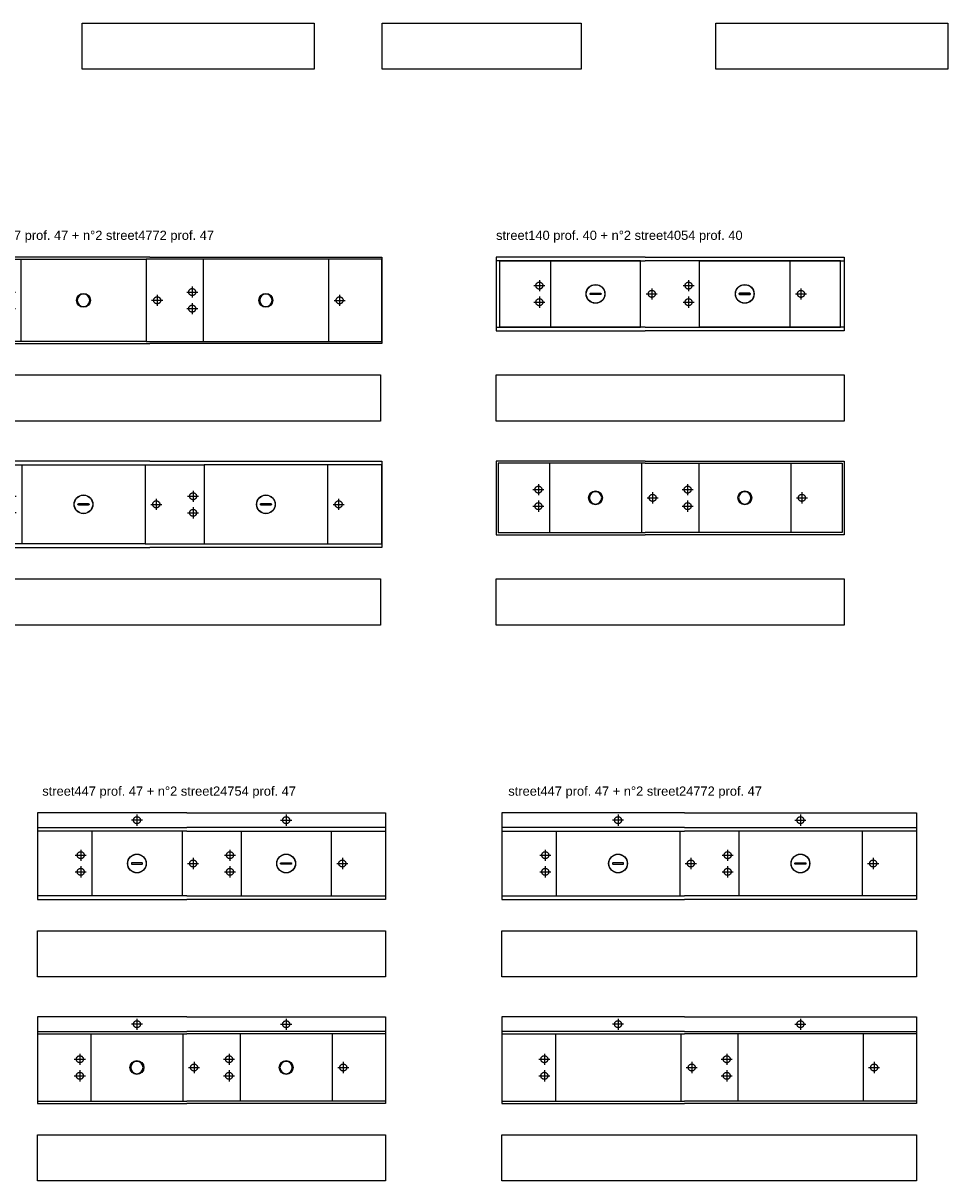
# Model space of a CAD drawing. Header units: millimetres. Extents: x 396 to 4372, y 216 to 1946.
# Tile 3 of 12: x 1275 to 1777, y 518 to 1146. Entities that reach past the tile are written whole.
import ezdxf

# ---------------------------------------------------------------- set-up
doc = ezdxf.new("R2010")
doc.units = ezdxf.units.MM
doc.linetypes.add('ACAD_ISO02W100', pattern=[15, 12, -3])
doc.styles.get("Standard").update_dxf_attribs({"font": 'arial.ttf'})

# ---------------------------------------------------------------- blocks, each defined once
blk = doc.blocks.new('*U24')
blk.add_lwpolyline([(0, 25), (126, 25), (126, 0), (0, 0)], close=True)
blk = doc.blocks.new('*U0')
blk.add_lwpolyline([(0, 25), (108, 25), (108, 0), (0, 0)], close=True)
blk = doc.blocks.new('*U74')
for p, q in [((29.49, 45), (29.51, 2)), ((96.51, 45), (128.49, 45)), ((195.51, 45), (195.49, 2)), ((96.51, 2), (128.49, 2))]:
    blk.add_line(p, q)
for points in [[(99, 47), (0, 47), (0, 0), (99, 0)], [(99, 47), (225, 47), (225, 0), (99, 0)]]:
    blk.add_lwpolyline(points)
for points in [[(0, 45), (96.51, 45), (96.51, 2), (0, 2)], [(225, 45), (128.49, 45), (128.49, 2), (225, 2)], [(60.2, 23.85), (60.3, 23.89), (60.4, 23.9), (65.6, 23.9), (65.7, 23.89), (65.8, 23.85), (65.88, 23.78), (65.95, 23.7), (65.99, 23.6), (66, 23.5), (65.99, 23.4), (65.95, 23.3), (65.88, 23.22), (65.8, 23.15), (65.7, 23.11), (65.6, 23.1), (60.4, 23.1), (60.3, 23.11), (60.2, 23.15), (60.12, 23.22), (60.05, 23.3), (60.01, 23.4), (60, 23.5), (60.01, 23.6), (60.05, 23.7), (60.12, 23.78)], [(159.2, 23.85), (159.3, 23.89), (159.4, 23.9), (164.6, 23.9), (164.7, 23.89), (164.8, 23.85), (164.88, 23.78), (164.95, 23.7), (164.99, 23.6), (165, 23.5), (164.99, 23.4), (164.95, 23.3), (164.88, 23.22), (164.8, 23.15), (164.7, 23.11), (164.6, 23.1), (159.4, 23.1), (159.3, 23.11), (159.2, 23.15), (159.12, 23.22), (159.05, 23.3), (159.01, 23.4), (159, 23.5), (159.01, 23.6), (159.05, 23.7), (159.12, 23.78)]]:
    blk.add_lwpolyline(points, close=True)
for centre, radius in [((63, 23.5), 5.1), ((63, 23.5), 5), ((162, 23.5), 5.1), ((162, 23.5), 5)]:
    blk.add_circle(centre, radius)
at = {"layer": 'Defpoints', "linetype": 'ACAD_ISO02W100'}
for p, q in [((20.49, 28), (26.5, 28)), ((23.5, 31.01), (23.5, 24.99)), ((102.5, 26.51), (102.5, 20.49)), ((119.48, 27.89), (125.5, 27.89)), ((122.49, 30.9), (122.49, 24.88)), ((201.5, 26.51), (201.5, 20.49)), ((20.49, 19), (26.5, 19)), ((23.5, 22.01), (23.5, 15.99)), ((99.49, 23.5), (105.51, 23.5)), ((119.48, 18.89), (125.5, 18.89)), ((122.49, 21.9), (122.49, 15.88)), ((198.49, 23.5), (204.51, 23.5))]:
    blk.add_line(p, q, dxfattribs=at)
for centre in [(23.5, 28), (102.5, 23.5), (122.49, 27.89), (201.5, 23.5), (23.5, 19), (122.49, 18.89)]:
    blk.add_circle(centre, 1.9, dxfattribs=at)
blk = doc.blocks.new('*U72')
blk.add_lwpolyline([(0, 25), (225, 25), (225, 0), (0, 0)], close=True)
blk = doc.blocks.new('*U76')
for p, q in [((29, 45.79), (29, 1.2)), ((128, 45.79), (97, 45.79)), ((196, 45.79), (196, 1.19)), ((97, 1.2), (128, 1.19))]:
    blk.add_line(p, q)
for points in [[(99, 47), (0, 47), (0, 0), (99, -0.01)], [(99, 47), (225, 46.99), (225, -0.01), (99, -0.01)]]:
    blk.add_lwpolyline(points)
for points in [[(0, 45.79), (97, 45.79), (97, 1.2), (0, 1.2)], [(225, 45.79), (128, 45.79), (128, 1.19), (225, 1.19)]]:
    blk.add_lwpolyline(points, close=True)
for centre in [(63, 23.5), (162, 23.49), (162, 23.49)]:
    blk.add_circle(centre, 3.78)
at = {"extrusion": (0, 0, -1)}
for centre in [(-63, 23.5, 0), (-162, 23.49, 0), (-162, 23.49, 0)]:
    blk.add_circle(centre, 3.35, dxfattribs=at)
at = {"layer": 'Defpoints', "linetype": 'ACAD_ISO02W100'}
for p, q in [((19.99, 28), (26.01, 28)), ((23, 31.01), (23, 24.99)), ((103, 26.5, 0), (103, 20.49, 0)), ((119, 27.99, 0), (125.01, 27.99, 0)), ((122, 31, 0), (122, 24.98, 0)), ((202, 26.5), (202, 20.48)), ((19.99, 19), (26.01, 19)), ((23, 22.01), (23, 15.99)), ((99.99, 23.5, 0), (106.01, 23.5, 0)), ((119, 18.99, 0), (125.01, 18.99, 0)), ((122, 22, 0), (122, 15.98, 0)), ((199, 23.49), (205.01, 23.49))]:
    blk.add_line(p, q, dxfattribs=at)
for centre in [(23, 28), (103, 23.5, 0), (122, 27.99, 0), (202, 23.49), (23, 19), (122, 18.99, 0)]:
    blk.add_circle(centre, 1.9, dxfattribs=at)
blk = doc.blocks.new('*U77')
for p, q in [((29.49, 38), (29.49, 2)), ((159.51, 38), (159.51, 2))]:
    blk.add_line(p, q)
for points in [[(81, 40), (0, 40), (0, 0), (81, 0)], [(81, 2), (2, 2), (2, 38), (81, 38)], [(81, 40), (189, 40), (189, 0), (81, 0)], [(81, 2), (187, 2), (187, 38), (81, 38)]]:
    blk.add_lwpolyline(points)
for points in [[(78.49, 38), (0, 38), (0, 2), (78.49, 2)], [(110.51, 38), (189, 38), (189, 2), (110.51, 2)], [(51.2, 20.35), (51.3, 20.39), (51.4, 20.4), (56.6, 20.4), (56.7, 20.39), (56.8, 20.35), (56.88, 20.28), (56.95, 20.2), (56.99, 20.1), (57, 20), (56.99, 19.9), (56.95, 19.8), (56.88, 19.72), (56.8, 19.65), (56.7, 19.61), (56.6, 19.6), (51.4, 19.6), (51.3, 19.61), (51.2, 19.65), (51.12, 19.72), (51.05, 19.8), (51.01, 19.9), (51, 20), (51.01, 20.1), (51.05, 20.2), (51.12, 20.28)], [(132.2, 20.35), (132.3, 20.39), (132.4, 20.4), (137.6, 20.4), (137.7, 20.39), (137.8, 20.35), (137.88, 20.28), (137.95, 20.2), (137.99, 20.1), (138, 20), (137.99, 19.9), (137.95, 19.8), (137.88, 19.72), (137.8, 19.65), (137.7, 19.61), (137.6, 19.6), (132.4, 19.6), (132.3, 19.61), (132.2, 19.65), (132.12, 19.72), (132.05, 19.8), (132.01, 19.9), (132, 20), (132.01, 20.1), (132.05, 20.2), (132.12, 20.28)], [(137.8, 20.35), (137.7, 20.39), (137.6, 20.4), (132.4, 20.4), (132.3, 20.39), (132.2, 20.35), (132.12, 20.28), (132.05, 20.2), (132.01, 20.1), (132, 20), (132.01, 19.9), (132.05, 19.8), (132.12, 19.72), (132.2, 19.65), (132.3, 19.61), (132.4, 19.6), (137.6, 19.6), (137.7, 19.61), (137.8, 19.65), (137.88, 19.72), (137.95, 19.8), (137.99, 19.9), (138, 20), (137.99, 20.1), (137.95, 20.2), (137.88, 20.28)]]:
    blk.add_lwpolyline(points, close=True)
for centre, radius in [((54, 20), 5.1), ((54, 20), 5), ((135, 20), 5.1), ((135, 20), 5.1), ((135, 20), 5), ((135, 20), 5)]:
    blk.add_circle(centre, radius)
at = {"layer": 'Defpoints', "linetype": 'ACAD_ISO02W100'}
for p, q in [((23.5, 27.51), (23.5, 21.49)), ((104.5, 27.51), (104.5, 21.49)), ((20.49, 24.5), (26.51, 24.5)), ((81.52, 20), (87.54, 20)), ((84.53, 23.01), (84.53, 16.99)), ((101.49, 24.5), (107.51, 24.5)), ((162.52, 20), (168.54, 20)), ((165.53, 23.01), (165.53, 16.99)), ((20.49, 15.5), (26.51, 15.5)), ((23.5, 18.51), (23.5, 12.49)), ((101.49, 15.5), (107.51, 15.5)), ((104.5, 18.51), (104.5, 12.49))]:
    blk.add_line(p, q, dxfattribs=at)
for centre in [(23.5, 24.5), (104.5, 24.5), (84.53, 20), (165.53, 20), (23.5, 15.5), (104.5, 15.5)]:
    blk.add_circle(centre, 1.9, dxfattribs=at)
blk = doc.blocks.new('*U79')
for p, q in [((29, 38.79), (29, 1.2, 0)), ((79, 38.79), (79, 1.2)), ((110, 38.79), (110, 1.2)), ((160, 38.79), (160, 1.2, 0))]:
    blk.add_line(p, q)
for points in [[(81, 39.99), (0, 39.99), (0, 0), (81, -0.01)], [(81, 38.79), (1.2, 38.79), (1.2, 1.2), (81, 1.2)], [(81, 39.99), (189, 39.99), (189, 0), (81, -0.01)], [(81, 38.79), (187.8, 38.79), (187.8, 1.2), (81, 1.2)]]:
    blk.add_lwpolyline(points)
for centre in [(54, 20, 0), (135, 20, 0)]:
    blk.add_circle(centre, 3.78)
at = {"extrusion": (0, 0, -1)}
for centre in [(-54, 20, 0), (-135, 20, 0)]:
    blk.add_circle(centre, 3.35, dxfattribs=at)
at = {"layer": 'Defpoints', "linetype": 'ACAD_ISO02W100'}
for p, q in [((23, 27.51, 0), (23, 21.49, 0)), ((104, 27.51, 0), (104, 21.49, 0)), ((19.99, 24.5, 0), (26.01, 24.5, 0)), ((81.99, 20, 0), (88.01, 20, 0)), ((85, 23.01, 0), (85, 16.99, 0)), ((101, 24.5, 0), (107.01, 24.5, 0)), ((163, 20, 0), (169.01, 20, 0)), ((166.01, 23.01, 0), (166.01, 16.99, 0)), ((19.99, 15.5, 0), (26.01, 15.5, 0)), ((23, 18.51, 0), (23, 12.49, 0)), ((101, 15.5, 0), (107.01, 15.5, 0)), ((104, 18.51, 0), (104, 12.49, 0))]:
    blk.add_line(p, q, dxfattribs=at)
for centre in [(23, 24.5, 0), (104, 24.5, 0), (85, 20, 0), (166.01, 20, 0), (23, 15.5, 0), (104, 15.5, 0)]:
    blk.add_circle(centre, 1.9, dxfattribs=at)
blk = doc.blocks.new('*U63')
blk.add_lwpolyline([(0, 25), (189, 25), (189, 0), (0, 0)], close=True)
blk = doc.blocks.new('*U89')
for p, q in [((0, 39), (81, 39)), ((189, 39), (81, 39)), ((81, 37), (0, 37)), ((29.5, 37), (29.5, 2)), ((78.5, 37), (78.5, 2)), ((81, 37), (189, 37)), ((110.5, 37), (110.5, 2)), ((159.5, 37), (159.5, 2)), ((81, 2), (0, 2)), ((81, 2), (189, 2))]:
    blk.add_line(p, q)
for points in [[(81, 47), (0, 47), (0, 0), (81, 0)], [(81, 47), (189, 47), (189, 0), (81, 0)]]:
    blk.add_lwpolyline(points)
for points in [[(56.8, 19.84), (56.7, 19.88), (56.6, 19.9), (51.4, 19.9), (51.3, 19.88), (51.2, 19.84), (51.12, 19.78), (51.05, 19.7), (51.01, 19.6), (51, 19.5), (51.01, 19.39), (51.05, 19.3), (51.12, 19.21), (51.2, 19.15), (51.3, 19.11), (51.4, 19.1), (56.6, 19.1), (56.7, 19.11), (56.8, 19.15), (56.88, 19.21), (56.95, 19.3), (56.99, 19.39), (57, 19.5), (56.99, 19.6), (56.95, 19.7), (56.88, 19.78)], [(132.2, 19.84), (132.3, 19.88), (132.4, 19.9), (137.6, 19.9), (137.7, 19.88), (137.8, 19.84), (137.88, 19.78), (137.95, 19.7), (137.99, 19.6), (138, 19.5), (137.99, 19.39), (137.95, 19.3), (137.88, 19.21), (137.8, 19.15), (137.7, 19.11), (137.6, 19.1), (132.4, 19.1), (132.3, 19.11), (132.2, 19.15), (132.12, 19.21), (132.05, 19.3), (132.01, 19.39), (132, 19.5), (132.01, 19.6), (132.05, 19.7), (132.12, 19.78)]]:
    blk.add_lwpolyline(points, close=True)
for centre, radius in [((54, 19.5), 5.1), ((54, 19.5), 5), ((135, 19.5), 5.1), ((135, 19.5), 5)]:
    blk.add_circle(centre, radius)
at = {"layer": 'Defpoints', "linetype": 'ACAD_ISO02W100'}
for p, q in [((54, 46.01), (54, 39.99)), ((135, 46.01), (135, 39.99)), ((57.01, 43), (50.99, 43)), ((131.99, 43), (138.01, 43)), ((23.5, 27.01), (23.5, 20.99)), ((104.5, 27.01), (104.5, 20.99)), ((20.49, 24), (26.51, 24)), ((81.49, 19.5), (87.51, 19.5)), ((84.5, 22.5), (84.5, 16.49)), ((101.49, 24), (107.51, 24)), ((162.49, 19.5), (168.51, 19.5)), ((165.5, 22.5), (165.5, 16.49)), ((20.49, 15), (26.51, 15)), ((23.5, 18.01), (23.5, 11.99)), ((101.49, 15), (107.51, 15)), ((104.5, 18.01), (104.5, 11.99))]:
    blk.add_line(p, q, dxfattribs=at)
for centre in [(54, 43), (135, 43), (23.5, 24), (104.5, 24), (84.5, 19.5), (165.5, 19.5), (23.5, 15), (104.5, 15)]:
    blk.add_circle(centre, 1.9, dxfattribs=at)
blk = doc.blocks.new('*U90')
for p, q in [((0, 39), (81, 39)), ((0, 37.8), (81, 37.8)), ((29, 37.8), (29, 1.2)), ((79, 37.8), (79, 1.2, 0)), ((189, 39), (81, 39)), ((189, 37.8), (81, 37.8)), ((110, 37.8), (110, 1.2, 0)), ((160, 37.8), (160, 1.2)), ((0, 1.2), (81, 1.2)), ((189, 1.2), (81, 1.2))]:
    blk.add_line(p, q)
for points in [[(81, 46.99), (0, 47), (0, 0), (81, -0.01)], [(81, 46.99), (189, 47), (189, 0), (81, -0.01)]]:
    blk.add_lwpolyline(points)
for centre in [(54, 19.5), (135, 19.5)]:
    blk.add_circle(centre, 3.78)
at = {"extrusion": (0, 0, -1)}
for centre in [(-54, 19.5, 0), (-135, 19.5, 0)]:
    blk.add_circle(centre, 3.35, dxfattribs=at)
at = {"layer": 'Defpoints', "linetype": 'ACAD_ISO02W100'}
for p, q in [((54, 46.01), (54, 39.99)), ((135.01, 46), (135.01, 39.99)), ((57.01, 43), (50.99, 43)), ((132, 42.99), (138.02, 42.99)), ((23, 27.01), (23, 20.99)), ((104, 27.01), (104, 20.99)), ((19.99, 24), (26.01, 24)), ((81.99, 19.5), (88.01, 19.5)), ((85, 22.5), (85, 16.49)), ((100.99, 24), (107.01, 24)), ((162.99, 19.49, 0), (169.01, 19.49, 0)), ((166, 22.5, 0), (166, 16.48, 0)), ((19.99, 15), (26.01, 15)), ((23, 18.01), (23, 11.99)), ((100.99, 15), (107.01, 15)), ((104, 18.01), (104, 11.99))]:
    blk.add_line(p, q, dxfattribs=at)
for centre in [(54, 43), (135.01, 42.99), (23, 24), (104, 24), (85, 19.5), (166, 19.49, 0), (23, 15), (104, 15)]:
    blk.add_circle(centre, 1.9, dxfattribs=at)
blk = doc.blocks.new('*U91')
for p, q in [((99, 39), (0, 39)), ((99, 39), (225, 39)), ((0, 37), (99, 37)), ((29.5, 37), (29.5, 2)), ((96.5, 37), (96.5, 2)), ((225, 37), (99, 37)), ((128.5, 37), (128.5, 2)), ((195.5, 37), (195.5, 2)), ((0, 2), (99, 2)), ((225, 2), (99, 2))]:
    blk.add_line(p, q)
for points in [[(99, 47), (0, 47), (0, 0), (99, 0)], [(99, 47), (225, 47), (225, 0), (99, 0)]]:
    blk.add_lwpolyline(points)
for points in [[(65.8, 19.84), (65.7, 19.88), (65.6, 19.9), (60.4, 19.9), (60.3, 19.88), (60.2, 19.84), (60.12, 19.78), (60.05, 19.7), (60.01, 19.6), (60, 19.5), (60.01, 19.39), (60.05, 19.3), (60.12, 19.21), (60.2, 19.15), (60.3, 19.11), (60.4, 19.1), (65.6, 19.1), (65.7, 19.11), (65.8, 19.15), (65.88, 19.21), (65.95, 19.3), (65.99, 19.39), (66, 19.5), (65.99, 19.6), (65.95, 19.7), (65.88, 19.78)], [(159.2, 19.84), (159.3, 19.88), (159.4, 19.9), (164.6, 19.9), (164.7, 19.88), (164.8, 19.84), (164.88, 19.78), (164.95, 19.7), (164.99, 19.6), (165, 19.5), (164.99, 19.39), (164.95, 19.3), (164.88, 19.21), (164.8, 19.15), (164.7, 19.11), (164.6, 19.1), (159.4, 19.1), (159.3, 19.11), (159.2, 19.15), (159.12, 19.21), (159.05, 19.3), (159.01, 19.39), (159, 19.5), (159.01, 19.6), (159.05, 19.7), (159.12, 19.78)]]:
    blk.add_lwpolyline(points, close=True)
for centre, radius in [((63, 19.5), 5.1), ((63, 19.5), 5), ((162, 19.5), 5.1), ((162, 19.5), 5)]:
    blk.add_circle(centre, radius)
at = {"layer": 'Defpoints', "linetype": 'ACAD_ISO02W100'}
for p, q in [((63, 46.01), (63, 39.99)), ((162, 46.01), (162, 39.99)), ((66.01, 43), (59.99, 43)), ((158.99, 43), (165.01, 43)), ((23.5, 27.01), (23.5, 20.99)), ((122.5, 27.01), (122.5, 20.99)), ((20.49, 24), (26.51, 24)), ((99.49, 19.5), (105.51, 19.5)), ((102.5, 22.5), (102.5, 16.49)), ((119.49, 24), (125.51, 24)), ((198.49, 19.5), (204.51, 19.5)), ((201.5, 22.5), (201.5, 16.49)), ((20.49, 15), (26.51, 15)), ((23.5, 18.01), (23.5, 11.99)), ((119.49, 15), (125.51, 15)), ((122.5, 18.01), (122.5, 11.99))]:
    blk.add_line(p, q, dxfattribs=at)
for centre in [(63, 43), (162, 43), (23.5, 24), (122.5, 24), (102.5, 19.5), (201.5, 19.5), (23.5, 15), (122.5, 15)]:
    blk.add_circle(centre, 1.9, dxfattribs=at)
blk = doc.blocks.new('*U92')
for p, q in [((99, 39), (0, 39)), ((0, 37.8), (99, 37.8)), ((29, 37.8, 0), (29, 1.2)), ((97, 37.8, 0), (97, 1.2)), ((99, 39), (225, 38.99)), ((225, 37.79), (99, 37.8)), ((128, 37.79, 0), (128, 1.19)), ((196, 37.79, 0), (196, 1.19)), ((0, 1.2), (99, 1.2)), ((225, 1.19), (99, 1.2))]:
    blk.add_line(p, q)
for points in [[(99, 47), (0, 47), (0, 0), (99, -0.01)], [(99, 47), (225, 46.99), (225, -0.01), (99, -0.01)]]:
    blk.add_lwpolyline(points)
at = {"layer": 'Defpoints', "linetype": 'ACAD_ISO02W100'}
for p, q in [((63, 46.01), (63, 39.99)), ((162, 46), (162, 39.98)), ((66.01, 43), (59.99, 43)), ((158.99, 42.99), (165.01, 42.99)), ((23, 27.01), (23, 20.99)), ((122, 27, 0), (122, 20.98, 0)), ((19.99, 24), (26.01, 24)), ((99.99, 19.5, 0), (106.01, 19.5, 0)), ((103, 22.5, 0), (103, 16.49, 0)), ((118.99, 23.99, 0), (125.01, 23.99, 0)), ((198.99, 19.49), (205.01, 19.49)), ((202, 22.5), (202, 16.48)), ((19.99, 15), (26.01, 15)), ((23, 18.01), (23, 11.99)), ((118.99, 14.99, 0), (125.01, 14.99, 0)), ((122, 18, 0), (122, 11.98, 0))]:
    blk.add_line(p, q, dxfattribs=at)
for centre in [(63, 43), (162, 42.99), (23, 24), (122, 23.99, 0), (103, 19.5, 0), (202, 19.49), (23, 15), (122, 14.99, 0)]:
    blk.add_circle(centre, 1.9, dxfattribs=at)

msp = doc.modelspace()

# ---------------------------------------------------------------- block references
at = {"color": 3}
for name, p in [('*U24', (1307.45, 1121.15)), ('*U24', (1651.45, 1121.15)), ('*U72', (1244.39, 930.24, 0)), ('*U72', (1244.39, 819.53, 0)), ('*U72', (1535.42, 628.62, 0)), ('*U72', (1535.42, 517.91, 0))]:
    msp.add_blockref(name, p, dxfattribs=at)
for name, p in [('*U0', (1470.45, 1121.15)), ('*U76', (1245.26, 972.24, 0)), ('*U77', (1532.2, 979.23, 0)), ('*U63', (1532.2, 930.24, 0)), ('*U74', (1245.26, 861.53, 0)), ('*U79', (1532.2, 868.54)), ('*U63', (1532.2, 819.53, 0)), ('*U89', (1283.26, 670.62, 0)), ('*U91', (1535.42, 670.62, 0)), ('*U63', (1283.26, 628.62, 0)), ('*U90', (1283.26, 559.91, 0)), ('*U92', (1535.42, 559.91, 0)), ('*U63', (1283.26, 517.91))]:
    msp.add_blockref(name, p)

# ---------------------------------------------------------------- texts
at = {"char_height": 5, "attachment_point": 1}
for s, insert in [('street247 prof. 47 + n°2 street4772 prof. 47', (1245.26, 1033.53, 0)), ('street140 prof. 40 + n°2 street4054 prof. 40', (1532.2, 1033.53, 0)), ('street447 prof. 47 + n°2 street24754 prof. 47', (1285.88, 731.91)), ('street447 prof. 47 + n°2 street24772 prof. 47 ', (1538.84, 731.91))]:
    msp.add_mtext_dynamic_manual_height_columns(s, width=143.0319, gutter_width=12.5, heights=[0], dxfattribs=dict(at, insert=insert))

doc.saveas('drawing.dxf')
